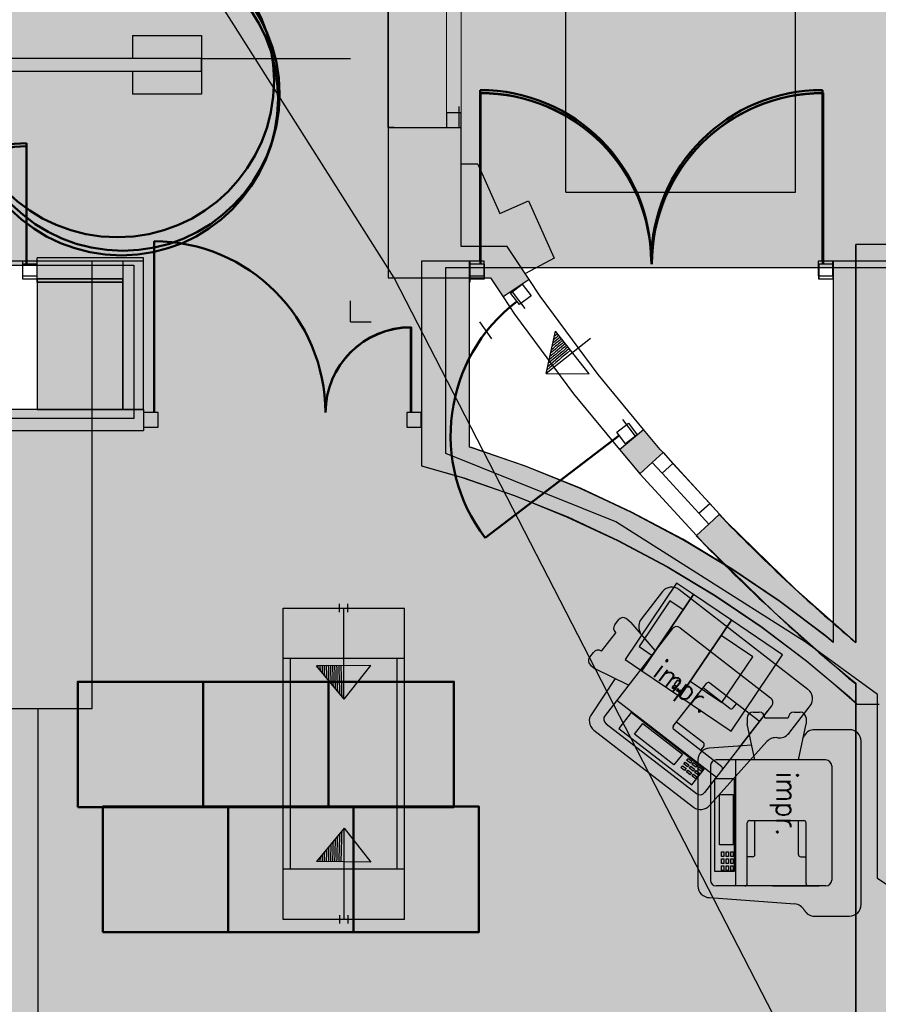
# Model space of a CAD drawing. Header units: metres. Extents: x -1 to 430, y -6 to 31.
# Tile 28 of 51: x 405.58 to 409.69, y 20.67 to 25.38. Entities that reach past the tile are written whole.
import ezdxf

# ---------------------------------------------------------------- set-up
doc = ezdxf.new("R2010")
doc.units = ezdxf.units.M
for name, pattern in [('CONTINUA', [0]), ('PUNKT', [6.35, 0, -6.35]), ('VERDECKT', [9.525, 6.35, -3.175])]:
    doc.linetypes.add(name, pattern=pattern)
for name, color, linetype, lineweight in [('3D P3 MURS', 7, 'CONTINUA', 25), ('3D P3 PILAR', 7, 'CONTINUA', 25), ('3D P4 MURS', 7, 'CONTINUA', 25), ('3D P4 PILAR', 7, 'CONTINUA', 25), ('3D P5 MURS', 7, 'CONTINUA', 25), ('3D P5 PILAR', 7, 'CONTINUA', 25), ('3D PSC MURS', 7, 'CONTINUA', 25), ('P3 CONSTRUÏDES REAL D´ACUTACÓ', 7, 'CONTINUA', 25), ('P3 MOBLES', 7, 'CONTINUA', 25), ('P4 CONSTRUÏDES REAL D´ ACTUACIÓ', 7, 'CONTINUA', 25), ('P4 MOBLES', 7, 'CONTINUA', 25), ('P5 CONSTRUÏDES REAL D´ACTUACIÓ', 7, 'CONTINUA', 25), ('P5 MOBLES', 7, 'CONTINUA', 25), ('PSC ESCALA 2D', 7, 'CONTINUA', 25)]:
    doc.layers.add(name, color=color, linetype=linetype, lineweight=lineweight)
doc.styles.add('SIMPLEX', font='simplex_.ttf')

msp = doc.modelspace()

# ---------------------------------------------------------------- hatches: boundary and pattern name
at = {"layer": '3D P3 MURS', "linetype": 'CONTINUA', "lineweight": 18, "true_color": 0xa0a0a0, "transparency": 33554687}
for points in [[(406.077, 24.2295), (405.667, 24.2295), (405.667, 24.1295), (406.077, 24.1295)], [(406.177, 23.5195), (406.177, 24.2295), (406.077, 24.2295), (406.077, 23.5195)], [(407.737, 23.1838), (407.737, 24.2295), (407.507, 24.2295), (407.507, 23.2499)], [(407.737, 24.2295), (407.737, 24.1295), (407.7387, 24.1295), (407.7387, 24.2295)], [(409.747, 24.2295), (409.4785, 24.2295), (409.4785, 24.1295), (409.747, 24.1295)], [(409.747, 22.1096), (409.747, 24.1295), (409.477, 24.1295), (409.477, 22.2094), (409.5919, 22.1096)], [(404.341, 23.4195), (406.177, 23.4195), (406.177, 23.5195), (404.341, 23.5195)], [(407.737, 23.1838), (407.6974, 23.1952), (407.9518, 23.1074), (408.2014, 23.0065), (408.4453, 22.8926), (408.6829, 22.7661), (408.9136, 22.6274), (409.1367, 22.4768), (409.3516, 22.3147), (409.477, 22.2094), (409.477, 22.4053), (409.445, 22.4321), (409.2239, 22.5989), (408.9943, 22.7539), (408.7569, 22.8967), (408.5123, 23.0269), (408.2613, 23.1441), (408.0045, 23.248), (407.7425, 23.3383), (407.737, 23.3399)]]:
    msp.add_hatch(color=253, dxfattribs=at).paths.add_polyline_path(points)
at = {"layer": '3D P3 PILAR', "linetype": 'CONTINUA', "lineweight": 18, "transparency": 33554687}
msp.add_hatch(color=9, dxfattribs=at).paths.add_polyline_path([(405.667, 23.5195), (406.077, 23.5195), (406.077, 24.1295), (405.667, 24.1295)])
at = {"layer": '3D P4 MURS', "linetype": 'CONTINUA', "lineweight": 18, "true_color": 0xa0a0a0, "transparency": 33554687}
for points in [[(406.077, 24.2295), (405.667, 24.2295), (405.667, 24.1295), (406.077, 24.1295)], [(406.177, 23.5195), (406.177, 24.2295), (406.077, 24.2295), (406.077, 23.5195)], [(407.737, 23.1839), (407.737, 24.2295), (407.507, 24.2295), (407.507, 23.2499)], [(409.747, 24.2295), (409.4754, 24.2295), (409.4754, 24.1595), (409.747, 24.1595)], [(409.747, 22.1096), (409.747, 24.1595), (409.477, 24.1595), (409.477, 22.2096), (409.593, 22.1121), (409.5913, 22.1101), (409.697, 22.1096)], [(404.337, 23.4195), (406.177, 23.4195), (406.177, 23.5195), (404.337, 23.5195)], [(409.477, 22.2096), (409.477, 22.4055), (409.4425, 22.4345), (409.2221, 22.6006), (408.9934, 22.7551), (408.7569, 22.8973), (408.5132, 23.027), (408.2632, 23.1438), (408.0073, 23.2473), (407.7464, 23.3372), (407.737, 23.3399), (407.737, 23.1839), (407.7012, 23.1941), (407.9547, 23.1067), (408.2033, 23.0062), (408.4462, 22.8928), (408.6829, 22.7668), (408.9127, 22.6286), (409.1349, 22.4785), (409.349, 22.3171)], [(409.5543, 22.1446), (409.5913, 22.1101), (409.593, 22.1121)]]:
    msp.add_hatch(color=253, dxfattribs=at).paths.add_polyline_path(points)
at = {"layer": '3D P4 PILAR', "linetype": 'CONTINUA', "lineweight": 18, "transparency": 33554687}
msp.add_hatch(color=9, dxfattribs=at).paths.add_polyline_path([(405.667, 23.5195), (406.077, 23.5195), (406.077, 24.1295), (405.667, 24.1295)])
at = {"layer": '3D P5 MURS', "linetype": 'CONTINUA', "lineweight": 18, "true_color": 0xa0a0a0, "transparency": 33554687}
for points in [[(406.077, 24.2445), (405.667, 24.2445), (405.667, 24.1445), (406.077, 24.1445)], [(406.177, 23.5195), (406.177, 24.2445), (406.077, 24.2445), (406.077, 23.5195)], [(407.737, 23.184), (407.737, 24.2295), (407.507, 24.2295), (407.507, 23.2501)], [(407.737, 24.1295), (407.7387, 24.1295), (407.7387, 24.2295), (407.737, 24.2295)], [(409.747, 22.2096), (409.747, 24.2295), (409.477, 24.2295), (409.477, 22.2096)], [(404.437, 23.4195), (406.177, 23.4195), (406.177, 23.5195), (404.437, 23.5195)], [(409.1312, 22.4822), (409.3435, 22.3221), (409.477, 22.21), (409.477, 22.4059), (409.437, 22.4395), (409.2184, 22.6043), (408.9915, 22.7575), (408.7569, 22.8987), (408.5152, 23.0273), (408.2671, 23.1431), (408.0133, 23.2458), (407.7545, 23.3351), (407.737, 23.3401), (407.737, 23.184), (407.7093, 23.192), (407.9607, 23.1053), (408.2072, 23.0055), (408.4482, 22.8931), (408.6829, 22.7681), (408.9108, 22.631)], [(409.5472, 22.1511), (409.4844, 22.2096), (409.4775, 22.2096)], [(409.5916, 22.1096), (409.747, 22.1096), (409.747, 22.2096), (409.4844, 22.2096)]]:
    msp.add_hatch(color=253, dxfattribs=at).paths.add_polyline_path(points)
at = {"layer": '3D P5 PILAR', "linetype": 'CONTINUA', "lineweight": 18, "transparency": 33554687}
msp.add_hatch(color=9, dxfattribs=at).paths.add_polyline_path([(405.667, 23.5195), (406.077, 23.5195), (406.077, 24.1445), (405.667, 24.1445)])
at = {"layer": '3D PSC MURS', "linetype": 'CONTINUA', "lineweight": 18, "true_color": 0xa0a0a0, "transparency": 33554687}
for points in [[(406.4547, 25.1986), (400.4961, 25.1986), (400.4842, 25.1386), (400.5451, 25.1386), (406.4547, 25.1386)], [(407.3469, 24.8696), (407.3469, 24.1496), (407.6969, 24.1496), (407.6969, 24.8696)], [(409.7449, 19.8587), (409.7449, 24.3096), (409.5849, 24.3096), (409.5849, 19.8587)], [(407.6969, 24.1496), (408.0166, 24.1496), (407.9171, 24.2996), (407.6969, 24.2996)], [(407.8368, 24.1496), (407.8975, 24.058), (408.0225, 24.1409), (407.9616, 24.2328), (407.9614, 24.2328), (408.0166, 24.1496), (407.8368, 24.1496)], [(408.6627, 23.3132), (408.6497, 23.3274), (408.5699, 23.4241), (408.4542, 23.3286), (408.5366, 23.2289), (408.5522, 23.2118)], [(408.8227, 22.9171), (408.857, 22.8798), (409.1954, 22.5479), (409.5506, 22.2341), (409.5835, 22.208), (409.5849, 22.2096), (409.5849, 22.404), (409.2976, 22.6577), (408.9649, 22.9841), (408.9332, 23.0186)]]:
    msp.add_hatch(color=253, dxfattribs=at).paths.add_polyline_path(points)
at = {"layer": 'P3 CONSTRUÏDES REAL D´ACUTACÓ', "linetype": 'CONTINUA', "lineweight": 25, "true_color": 0x057044, "transparency": 33554687}
h = msp.add_hatch(color=116, dxfattribs=at)
h.paths.add_polyline_path([(421.0893, 25.975), (417.0052, 25.975), (417.0052, 27.7274), (415.8448, 27.7274), (415.8448, 28.2282), (410.7422, 28.2282), (410.7422, 28.0315), (408.9322, 28.0315), (408.9322, 27.6815), (406.0222, 27.6815), (406.0222, 27.8415), (405.6622, 27.8415), (405.6631, 28.0024), (404.3859, 28.0024), (404.3859, 28.2282), (400.7297, 28.2282), (397.681, 12.8406), (424.2907, 12.8406), (427.4796, 28.2282), (421.0893, 28.2282)])
h.paths.add_polyline_path([(415.6377, 22.1195), (414.1586, 21.5474), (413.399, 21.3696), (412.607, 21.3089), (411.1937, 20.8688), (410.3996, 20.8008), (409.6888, 21.2752), (409.6888, 22.1563), (409.3435, 22.4083), (408.4375, 22.9823), (407.6235, 23.3095), (407.6235, 24.1997), (410.8405, 24.1997), (410.8405, 24.2395), (417.4146, 24.2395), (417.4146, 23.4895), (416.9678, 23.4895), (416.9678, 22.1195)], flags=16)
h.paths.add_polyline_path([(406.1297, 24.2104), (406.1297, 23.476), (404.3723, 23.476), (404.3723, 24.2104)], flags=16)
at = {"layer": 'P4 CONSTRUÏDES REAL D´ ACTUACIÓ', "linetype": 'CONTINUA', "lineweight": 25, "true_color": 0x057044, "transparency": 33554687}
h = msp.add_hatch(color=116, dxfattribs=at)
h.paths.add_polyline_path([(421.0893, 25.975), (417.0052, 25.975), (417.0052, 27.7274), (415.8448, 27.7274), (415.8448, 28.2282), (410.7422, 28.2282), (410.7422, 28.0315), (408.9322, 28.0315), (408.9322, 27.6815), (406.0222, 27.6815), (406.0222, 27.8415), (405.6622, 27.8415), (405.6631, 28.0024), (404.3859, 28.0024), (404.3859, 28.2282), (400.7297, 28.2282), (397.681, 12.8406), (424.2907, 12.8406), (427.4796, 28.2282), (421.0893, 28.2282)])
h.paths.add_polyline_path([(415.6377, 22.1195), (414.1586, 21.5474), (413.399, 21.3696), (412.607, 21.3089), (411.1937, 20.8688), (410.3996, 20.8008), (409.6888, 21.2752), (409.6888, 22.1563), (409.3435, 22.4083), (408.4375, 22.9823), (407.6235, 23.3095), (407.6235, 24.1997), (410.8405, 24.1997), (410.8405, 24.2395), (417.4146, 24.2395), (417.4146, 23.4895), (416.9678, 23.4895), (416.9678, 22.1195)], flags=16)
h.paths.add_polyline_path([(406.1297, 24.2104), (406.1297, 23.476), (404.3723, 23.476), (404.3723, 24.2104)], flags=16)
at = {"layer": 'P5 CONSTRUÏDES REAL D´ACTUACIÓ', "linetype": 'CONTINUA', "lineweight": 25, "true_color": 0x057044, "transparency": 33554687}
h = msp.add_hatch(color=116, dxfattribs=at)
h.paths.add_polyline_path([(421.0893, 25.975), (417.0052, 25.975), (417.0052, 27.7274), (415.8448, 27.7274), (415.8448, 28.2282), (410.7422, 28.2282), (410.7422, 28.0315), (408.9322, 28.0315), (408.9322, 27.6815), (406.0222, 27.6815), (406.0222, 27.8415), (405.6622, 27.8415), (405.6631, 28.0024), (404.386, 28.0024), (404.386, 28.2282), (400.7297, 28.2282), (397.681, 12.8406), (424.2907, 12.8406), (427.4796, 28.2282), (421.0893, 28.2282)])
h.paths.add_polyline_path([(415.6377, 22.1195), (414.1586, 21.5474), (413.399, 21.3696), (412.607, 21.3089), (411.1937, 20.8688), (410.3996, 20.8008), (409.6888, 21.2752), (409.6888, 22.1563), (409.3435, 22.4083), (408.4375, 22.9823), (407.6235, 23.3095), (407.6235, 24.1997), (410.8405, 24.1997), (410.8405, 24.2395), (417.4146, 24.2395), (417.4146, 23.4895), (416.9678, 23.4895), (416.9678, 22.1195)], flags=16)
h.paths.add_polyline_path([(406.1297, 24.2104), (406.1297, 23.476), (404.3723, 23.476), (404.3723, 24.2104)], flags=16)

# ---------------------------------------------------------------- linework, layer by layer
at = {"layer": '3D P3 MURS', "color": 202, "linetype": 'CONTINUA', "lineweight": 50, "transparency": 33554687}
for p, q in [((407.7887, 24.2145), (407.7887, 25.0339)), ((409.4285, 24.2145), (409.4285, 25.0339)), ((405.617, 24.2145), (405.617, 24.779)), ((406.227, 23.5045), (406.227, 24.3245)), ((407.457, 23.5045), (407.457, 23.9135))]:
    msp.add_line(p, q, dxfattribs=at)
at = {"layer": '3D P3 MURS', "color": 7, "linetype": 'CONTINUA', "lineweight": 25, "transparency": 33554687}
for p, q in [((405.667, 24.1295), (405.667, 24.2295)), ((406.077, 24.2295), (405.667, 24.2295)), ((406.0905, 24.2295), (406.077, 24.2295)), ((406.077, 24.2295), (406.077, 24.1295)), ((406.177, 24.2295), (406.0905, 24.2295)), ((406.177, 23.5195), (406.177, 24.2295)), ((407.737, 24.2295), (407.507, 24.2295)), ((407.507, 24.2295), (407.507, 23.5195)), ((407.7387, 24.2295), (407.737, 24.2295)), ((407.7387, 24.2295), (407.7387, 24.1295)), ((409.4785, 24.1295), (409.4785, 24.2295)), ((409.747, 24.2295), (409.4785, 24.2295)), ((405.667, 24.1295), (406.077, 24.1295)), ((406.077, 24.1295), (406.077, 23.5195)), ((407.737, 24.1295), (407.7387, 24.1295)), ((407.737, 23.3399), (407.737, 24.1295)), ((409.4785, 24.1295), (409.477, 24.1295)), ((409.477, 24.1295), (409.477, 22.4053)), ((406.077, 23.5195), (404.437, 23.5195)), ((406.077, 23.5195), (406.177, 23.5195)), ((406.177, 23.5195), (406.077, 23.5195)), ((406.177, 23.5195), (406.177, 23.4195)), ((407.507, 23.5195), (407.507, 23.4195)), ((404.341, 23.4195), (406.177, 23.4195)), ((407.507, 23.4195), (407.507, 23.2499)), ((407.7425, 23.3383), (407.737, 23.3399)), ((408.0045, 23.248), (407.7425, 23.3383)), ((407.507, 23.2499), (407.5071, 23.2498)), ((407.5071, 23.2498), (407.6974, 23.1952)), ((408.2613, 23.1441), (408.0045, 23.248)), ((407.6974, 23.1952), (407.9518, 23.1074)), ((407.6974, 23.1952), (407.737, 23.1838)), ((408.5123, 23.0269), (408.2613, 23.1441)), ((407.9518, 23.1074), (408.2014, 23.0065)), ((408.2014, 23.0065), (408.4453, 22.8926)), ((408.7569, 22.8967), (408.5123, 23.0269)), ((408.9943, 22.7539), (408.7569, 22.8967)), ((408.4453, 22.8926), (408.6829, 22.7661)), ((408.6829, 22.7661), (408.9136, 22.6274)), ((409.2239, 22.5989), (408.9943, 22.7539)), ((408.9136, 22.6274), (409.1367, 22.4768)), ((409.445, 22.4321), (409.2239, 22.5989)), ((409.1367, 22.4768), (409.3516, 22.3147)), ((409.477, 22.4053), (409.445, 22.4321)), ((409.3516, 22.3147), (409.477, 22.2094)), ((409.477, 22.2094), (409.5919, 22.1096)), ((409.5919, 22.1096), (409.697, 22.1096))]:
    msp.add_line(p, q, dxfattribs=at)
for points in [[(405.597, 24.1445), (405.667, 24.1445), (405.667, 24.2145), (405.597, 24.2145), (405.597, 24.1445)], [(407.7387, 24.1445), (407.8087, 24.1445), (407.8087, 24.2145), (407.7387, 24.2145), (407.7387, 24.1445)], [(409.4085, 24.1445), (409.4785, 24.1445), (409.4785, 24.2145), (409.4085, 24.2145), (409.4085, 24.1445)], [(406.177, 23.4345), (406.247, 23.4345), (406.247, 23.5045), (406.177, 23.5045), (406.177, 23.4345)], [(407.437, 23.4345), (407.507, 23.4345), (407.507, 23.5045), (407.437, 23.5045), (407.437, 23.4345)]]:
    msp.add_lwpolyline(points, close=True, dxfattribs=at)
at = {"layer": '3D P3 MURS', "color": 202, "linetype": 'CONTINUA', "lineweight": 50, "transparency": 33554687}
for centre, radius, start, end in [((407.7887, 24.2145), 0.8194, 0, 90), ((409.4285, 24.2145), 0.8194, 90, 180), ((405.617, 24.2145), 0.5645, 90, 180), ((406.227, 23.5045), 0.82, 0, 90), ((407.457, 23.5045), 0.409, 90, 180)]:
    msp.add_arc(centre, radius, start, end, dxfattribs=at)
at = {"layer": '3D P3 PILAR', "color": 7, "linetype": 'CONTINUA', "lineweight": 25, "transparency": 33554687}
for p, q in [((406.077, 24.1295), (405.667, 24.1295)), ((405.667, 24.1295), (405.667, 23.5195)), ((406.077, 23.5195), (406.077, 24.1295)), ((405.667, 23.5195), (406.077, 23.5195))]:
    msp.add_line(p, q, dxfattribs=at)
at = {"layer": '3D P4 MURS', "color": 202, "linetype": 'CONTINUA', "lineweight": 50, "transparency": 33554687}
for p, q in [((407.787, 24.2295), (407.787, 25.0482)), ((409.4254, 24.2295), (409.4254, 25.0482)), ((405.617, 24.2145), (405.617, 24.779)), ((406.227, 23.5045), (406.227, 24.3245)), ((407.456, 23.5045), (407.456, 23.9125))]:
    msp.add_line(p, q, dxfattribs=at)
at = {"layer": '3D P4 MURS', "color": 7, "linetype": 'CONTINUA', "lineweight": 25, "transparency": 33554687}
for p, q in [((405.667, 24.1295), (405.667, 24.2295)), ((406.077, 24.2295), (405.667, 24.2295)), ((406.0905, 24.2295), (406.077, 24.2295)), ((406.177, 24.2295), (406.0905, 24.2295)), ((406.177, 23.5195), (406.177, 24.2295)), ((407.607, 24.2295), (407.507, 24.2295)), ((407.507, 24.2295), (407.507, 23.2499)), ((407.737, 24.2295), (407.607, 24.2295)), ((407.737, 24.1595), (407.737, 24.2295)), ((409.4754, 24.1595), (409.4754, 24.2295)), ((409.747, 24.2295), (409.4754, 24.2295)), ((405.667, 24.1295), (406.077, 24.1295)), ((406.077, 24.1295), (406.077, 23.5195)), ((407.737, 23.3399), (407.737, 24.1595)), ((409.4754, 24.1595), (409.477, 24.1595)), ((409.477, 24.1595), (409.477, 22.4055)), ((406.077, 23.5195), (404.437, 23.5195)), ((406.177, 23.5195), (406.177, 23.4195)), ((404.337, 23.4195), (406.177, 23.4195)), ((407.7464, 23.3372), (407.737, 23.3399)), ((408.0073, 23.2473), (407.7464, 23.3372)), ((407.507, 23.2499), (407.5071, 23.2499)), ((407.5071, 23.2499), (407.7012, 23.1941)), ((408.2632, 23.1438), (408.0073, 23.2473)), ((407.7012, 23.1941), (407.9547, 23.1067)), ((408.5132, 23.027), (408.2632, 23.1438)), ((407.9547, 23.1067), (408.2033, 23.0062)), ((408.2033, 23.0062), (408.4462, 22.8928)), ((408.7569, 22.8973), (408.5132, 23.027)), ((408.9934, 22.7551), (408.7569, 22.8973)), ((408.4462, 22.8928), (408.6829, 22.7668)), ((408.6829, 22.7668), (408.9127, 22.6286)), ((409.2221, 22.6006), (408.9934, 22.7551)), ((408.9127, 22.6286), (409.1349, 22.4785)), ((409.4425, 22.4345), (409.2221, 22.6006)), ((409.1349, 22.4785), (409.349, 22.3171)), ((409.477, 22.4055), (409.4425, 22.4345)), ((409.349, 22.3171), (409.477, 22.2096)), ((409.477, 22.2096), (409.5543, 22.1446)), ((409.5543, 22.1446), (409.5913, 22.1101)), ((409.5913, 22.1101), (409.697, 22.1096))]:
    msp.add_line(p, q, dxfattribs=at)
for points in [[(405.597, 24.1445), (405.667, 24.1445), (405.667, 24.2145), (405.597, 24.2145), (405.597, 24.1445)], [(407.737, 24.1595), (407.807, 24.1595), (407.807, 24.2295), (407.737, 24.2295), (407.737, 24.1595)], [(409.4054, 24.1595), (409.4754, 24.1595), (409.4754, 24.2295), (409.4054, 24.2295), (409.4054, 24.1595)], [(406.177, 23.4345), (406.247, 23.4345), (406.247, 23.5045), (406.177, 23.5045), (406.177, 23.4345)], [(407.436, 23.4345), (407.506, 23.4345), (407.506, 23.5045), (407.436, 23.5045), (407.436, 23.4345)]]:
    msp.add_lwpolyline(points, close=True, dxfattribs=at)
at = {"layer": '3D P4 MURS', "color": 202, "linetype": 'CONTINUA', "lineweight": 50, "transparency": 33554687}
for centre, radius, start, end in [((407.787, 24.2295), 0.8187, 0, 90), ((409.4254, 24.2295), 0.8187, 90, 180), ((405.617, 24.2145), 0.5645, 90, 180), ((406.227, 23.5045), 0.82, 0, 90), ((407.456, 23.5045), 0.408, 90, 180)]:
    msp.add_arc(centre, radius, start, end, dxfattribs=at)
at = {"layer": '3D P4 PILAR', "color": 7, "linetype": 'CONTINUA', "lineweight": 25, "transparency": 33554687}
for p, q in [((406.077, 24.1295), (405.667, 24.1295)), ((405.667, 24.1295), (405.667, 23.5195)), ((406.077, 23.5195), (406.077, 24.1295)), ((405.667, 23.5195), (406.077, 23.5195))]:
    msp.add_line(p, q, dxfattribs=at)
at = {"layer": '3D P5 MURS', "color": 202, "linetype": 'CONTINUA', "lineweight": 50, "transparency": 33554687}
for p, q in [((407.7887, 24.2145), (407.7887, 25.0331)), ((409.427, 24.2145), (409.427, 25.0331)), ((405.617, 24.2295), (405.617, 24.794)), ((406.227, 23.5045), (406.227, 24.3245)), ((407.457, 23.5045), (407.457, 23.9135))]:
    msp.add_line(p, q, dxfattribs=at)
at = {"layer": '3D P5 MURS', "color": 7, "linetype": 'CONTINUA', "lineweight": 25, "transparency": 33554687}
for p, q in [((405.667, 24.1445), (405.667, 24.2445)), ((406.077, 24.2445), (405.667, 24.2445)), ((406.177, 24.2445), (406.077, 24.2445)), ((406.177, 23.5195), (406.177, 24.2445)), ((407.737, 24.2295), (407.507, 24.2295)), ((407.507, 24.2295), (407.507, 23.5195)), ((407.7387, 24.2295), (407.737, 24.2295)), ((407.7387, 24.2295), (407.7387, 24.1295)), ((409.747, 24.2295), (409.477, 24.2295)), ((409.477, 24.2295), (409.477, 24.1295)), ((405.667, 24.1445), (406.077, 24.1445)), ((406.077, 24.1445), (406.077, 23.5195)), ((407.737, 23.3401), (407.737, 24.1295)), ((407.737, 24.1295), (407.7387, 24.1295)), ((409.477, 24.1295), (409.477, 22.4059)), ((406.077, 23.5195), (404.437, 23.5195)), ((406.177, 23.5195), (406.177, 23.4195)), ((407.507, 23.5195), (407.507, 23.4195)), ((404.437, 23.4195), (406.177, 23.4195)), ((407.507, 23.4195), (407.507, 23.2501)), ((407.7545, 23.3351), (407.737, 23.3401)), ((408.0133, 23.2458), (407.7545, 23.3351)), ((407.507, 23.2501), (407.7093, 23.192)), ((408.2671, 23.1431), (408.0133, 23.2458)), ((407.7093, 23.192), (407.9607, 23.1053)), ((408.5152, 23.0273), (408.2671, 23.1431)), ((407.9607, 23.1053), (408.2072, 23.0055)), ((408.2072, 23.0055), (408.4482, 22.8931)), ((408.7569, 22.8987), (408.5152, 23.0273)), ((408.9915, 22.7575), (408.7569, 22.8987)), ((408.4482, 22.8931), (408.6829, 22.7681)), ((408.6829, 22.7681), (408.9108, 22.631)), ((409.2184, 22.6043), (408.9915, 22.7575)), ((408.9108, 22.631), (409.1312, 22.4822)), ((409.437, 22.4395), (409.2184, 22.6043)), ((409.1312, 22.4822), (409.3435, 22.3221)), ((409.477, 22.4059), (409.437, 22.4395)), ((409.3435, 22.3221), (409.477, 22.21)), ((409.477, 22.21), (409.477, 22.2096)), ((409.477, 22.2096), (409.4775, 22.2096)), ((409.4775, 22.2096), (409.5472, 22.1511)), ((409.5472, 22.1511), (409.5916, 22.1096)), ((409.5916, 22.1096), (409.697, 22.1096))]:
    msp.add_line(p, q, dxfattribs=at)
for points in [[(405.597, 24.1595), (405.667, 24.1595), (405.667, 24.2295), (405.597, 24.2295), (405.597, 24.1595)], [(407.7387, 24.1445), (407.8087, 24.1445), (407.8087, 24.2145), (407.7387, 24.2145), (407.7387, 24.1445)], [(409.407, 24.1445), (409.477, 24.1445), (409.477, 24.2145), (409.407, 24.2145), (409.407, 24.1445)], [(406.177, 23.4345), (406.247, 23.4345), (406.247, 23.5045), (406.177, 23.5045), (406.177, 23.4345)], [(407.437, 23.4345), (407.507, 23.4345), (407.507, 23.5045), (407.437, 23.5045), (407.437, 23.4345)]]:
    msp.add_lwpolyline(points, close=True, dxfattribs=at)
at = {"layer": '3D P5 MURS', "color": 202, "linetype": 'CONTINUA', "lineweight": 50, "transparency": 33554687}
for centre, radius, start, end in [((407.7887, 24.2145), 0.8186, 0, 90), ((409.427, 24.2145), 0.8186, 90, 180), ((405.617, 24.2295), 0.5645, 90, 180), ((406.227, 23.5045), 0.82, 0, 90), ((407.457, 23.5045), 0.409, 90, 180)]:
    msp.add_arc(centre, radius, start, end, dxfattribs=at)
at = {"layer": '3D P5 PILAR', "color": 7, "linetype": 'CONTINUA', "lineweight": 25, "transparency": 33554687}
for p, q in [((406.077, 24.1445), (405.667, 24.1445)), ((405.667, 24.1445), (405.667, 23.5195)), ((406.077, 23.5195), (406.077, 24.1445)), ((405.667, 23.5195), (406.077, 23.5195))]:
    msp.add_line(p, q, dxfattribs=at)
at = {"layer": '3D PSC MURS', "color": 7, "linetype": 'CONTINUA', "lineweight": 25, "transparency": 33554687}
for p, q in [((407.3469, 27.3096), (407.3469, 24.8696)), ((406.4547, 25.1986), (400.4961, 25.1986)), ((406.4547, 25.1386), (406.4547, 25.1986)), ((400.5451, 25.1386), (406.4547, 25.1386)), ((407.3469, 24.8696), (407.6369, 24.8696)), ((407.3469, 24.8696), (407.3469, 24.1496)), ((407.6369, 24.8696), (407.6869, 24.8696)), ((407.6869, 24.8696), (407.6969, 24.8696)), ((407.6969, 24.2996), (407.6969, 24.8696)), ((409.7449, 24.3096), (409.5849, 24.3096)), ((409.5849, 24.3096), (409.5849, 22.404)), ((407.9171, 24.2996), (407.6969, 24.2996)), ((407.9614, 24.2328), (407.9171, 24.2996)), ((407.9616, 24.2328), (407.9614, 24.2328)), ((408.0225, 24.1409), (407.9616, 24.2328)), ((407.3469, 24.1496), (407.6969, 24.1496)), ((407.6969, 24.1496), (407.8368, 24.1496)), ((407.8368, 24.1496), (407.8975, 24.058)), ((407.8368, 24.1496), (407.8368, 24.1496)), ((408.0225, 24.1409), (407.8975, 24.058)), ((408.0754, 24.0612), (408.0225, 24.1409)), ((407.8975, 24.058), (407.9525, 23.975)), ((408.3529, 23.6868), (408.0754, 24.0612)), ((407.9525, 23.975), (408.2348, 23.5943)), ((408.5699, 23.4241), (408.3529, 23.6868)), ((408.2348, 23.5943), (408.4542, 23.3286)), ((408.4542, 23.3286), (408.5699, 23.4241)), ((408.6497, 23.3274), (408.5699, 23.4241)), ((408.4542, 23.3286), (408.5366, 23.2289)), ((408.6627, 23.3132), (408.6497, 23.3274)), ((408.6627, 23.3132), (408.6112, 23.2659)), ((408.9332, 23.0186), (408.6627, 23.3132)), ((408.5366, 23.2289), (408.5522, 23.2118)), ((408.6112, 23.2659), (408.5522, 23.2118)), ((408.5522, 23.2118), (408.8227, 22.9171)), ((408.8817, 22.9712), (408.9332, 23.0186)), ((408.9649, 22.9841), (408.9332, 23.0186)), ((408.8227, 22.9171), (408.8817, 22.9712)), ((409.2976, 22.6577), (408.9649, 22.9841)), ((408.8227, 22.9171), (408.857, 22.8798)), ((408.857, 22.8798), (409.1954, 22.5479)), ((409.5849, 22.404), (409.2976, 22.6577)), ((409.1954, 22.5479), (409.5506, 22.2341)), ((409.5506, 22.2341), (409.5835, 22.208)), ((409.5835, 22.208), (409.5849, 22.2096)), ((409.5849, 22.2096), (409.5849, 19.8587))]:
    msp.add_line(p, q, dxfattribs=at)
at = {"layer": '3D PSC MURS', "color": 7, "linetype": 'PUNKT', "lineweight": 25, "transparency": 33554687}
for p, q in [((407.6369, 27.3096), (407.6369, 24.8696)), ((407.6869, 24.8696), (407.6869, 27.3096)), ((407.6369, 24.8696), (407.6869, 24.8696)), ((407.9809, 24.1133), (407.9411, 24.0829)), ((407.9411, 24.0829), (408.4917, 23.3619)), ((408.5314, 23.3923), (407.9809, 24.1133)), ((408.4917, 23.3619), (408.5314, 23.3923)), ((408.6627, 23.3132), (408.6112, 23.2659)), ((408.9332, 23.0186), (408.6627, 23.3132)), ((408.6112, 23.2659), (408.8817, 22.9712)), ((408.8817, 22.9712), (408.9332, 23.0186))]:
    msp.add_line(p, q, dxfattribs=at)
at = {"layer": '3D PSC MURS', "color": 202, "linetype": 'CONTINUA', "lineweight": 50, "transparency": 33554687}
msp.add_line((408.4534, 23.3956), (407.8118, 22.9058), dxfattribs=at)
at = {"layer": '3D PSC MURS', "color": 40, "linetype": 'CONTINUA', "lineweight": 18, "transparency": 33554687}
for points in [[(407.6969, 24.9396), (407.6969, 27.2396), (407.6269, 27.2396), (407.6269, 24.9396), (407.6969, 24.9396)], [(408.7101, 23.2617), (408.8859, 23.0701), (408.8343, 23.0228), (408.6585, 23.2143), (408.7101, 23.2617)]]:
    msp.add_lwpolyline(points, close=True, dxfattribs=at)
at = {"layer": '3D PSC MURS', "color": 7, "linetype": 'CONTINUA', "lineweight": 25, "transparency": 33554687}
for points in [[(407.6969, 24.8696), (407.6969, 24.9396), (407.6269, 24.9396), (407.6269, 24.8696), (407.6969, 24.8696)], [(407.9888, 24.1194), (408.0313, 24.0637), (407.9756, 24.0212), (407.9332, 24.0769), (407.9888, 24.1194)], [(408.4969, 23.454), (408.5393, 23.3984), (408.4837, 23.3559), (408.4412, 23.4115), (408.4969, 23.454)], [(408.6627, 23.3132), (408.7101, 23.2617), (408.6585, 23.2143), (408.6112, 23.2659), (408.6627, 23.3132)], [(408.8859, 23.0701), (408.9332, 23.0186), (408.8817, 22.9712), (408.8343, 23.0228), (408.8859, 23.0701)]]:
    msp.add_lwpolyline(points, close=True, dxfattribs=at)
at = {"layer": '3D PSC MURS', "color": 202, "linetype": 'CONTINUA', "lineweight": 50, "transparency": 33554687}
msp.add_ellipse((408.4534, 23.3956), major_axis=(-0.6415, -0.4899), ratio=1, start_param=4.712389, end_param=6.283185, dxfattribs=at)
at = {"layer": 'P3 CONSTRUÏDES REAL D´ACUTACÓ', "color": 7, "linetype": 'CONTINUA', "lineweight": 25, "transparency": 33554687}
for p, q in [((404.3723, 24.2104), (406.1297, 24.2104)), ((406.1297, 24.2104), (406.1297, 23.476)), ((407.6235, 23.3095), (407.6235, 24.1997)), ((407.6235, 24.1997), (410.8405, 24.1997)), ((406.1297, 23.476), (404.3723, 23.476)), ((408.4375, 22.9823), (407.6235, 23.3095)), ((409.3435, 22.4083), (408.4375, 22.9823)), ((409.6888, 22.1563), (409.3435, 22.4083)), ((409.6888, 21.2752), (409.6888, 22.1563)), ((410.3996, 20.8008), (409.6888, 21.2752))]:
    msp.add_line(p, q, dxfattribs=at)
at = {"layer": 'P3 MOBLES', "color": 180, "transparency": 33554687}
for p, q in [((408.6603, 22.6482), (408.5579, 22.5158)), ((409.3564, 22.1804), (408.7386, 22.6582)), ((408.4319, 22.49), (408.4497, 22.513)), ((408.4888, 22.518), (408.5109, 22.501)), ((408.6255, 22.366), (408.5109, 22.501)), ((408.745, 22.475), (409.1775, 22.1406)), ((408.3686, 22.3626), (408.4369, 22.4508)), ((408.7059, 22.47), (408.3851, 22.0552)), ((408.4369, 22.4508), (408.4369, 22.4508)), ((408.3117, 22.3345), (408.3295, 22.3576)), ((408.3686, 22.3626), (408.3686, 22.3626)), ((408.3167, 22.2954), (408.3387, 22.2783)), ((408.4982, 22.2014), (408.3387, 22.2783)), ((408.4329, 22.2329), (408.3214, 22.064)), ((408.712, 22.0038), (408.8706, 22.2087)), ((409.1157, 22.0333), (408.8862, 22.2107)), ((408.9831, 22.0894), (408.8549, 22.1886)), ((408.4416, 22.1283), (408.9182, 21.7597)), ((409.1825, 22.1015), (408.8617, 21.6866)), ((408.9988, 22.0914), (409.0144, 22.1116)), ((409.264, 21.9698), (409.3664, 22.1022)), ((408.51, 22.0694), (408.4513, 21.9935)), ((408.8595, 21.7992), (408.51, 22.0694)), ((409.0262, 21.8993), (409.1627, 22.0758)), ((408.3901, 22.0161), (408.8226, 21.6816)), ((408.5254, 21.9658), (408.5656, 22.0178)), ((408.5656, 22.0178), (408.7553, 21.8711)), ((408.8558, 21.9248), (408.7276, 22.0239)), ((408.3314, 21.9858), (408.808, 21.6172)), ((408.4513, 21.9935), (408.8008, 21.7233)), ((408.7151, 21.8191), (408.5254, 21.9658)), ((408.9435, 21.8106), (408.714, 21.9881)), ((408.8578, 21.9092), (408.8422, 21.889)), ((408.8863, 21.6272), (409.16, 21.9312)), ((408.7553, 21.8711), (408.7151, 21.8191)), ((408.7485, 21.8063), (408.7553, 21.8151)), ((408.7553, 21.8151), (408.773, 21.8015)), ((408.7621, 21.824), (408.769, 21.8328)), ((408.7798, 21.8103), (408.7621, 21.824)), ((408.769, 21.8328), (408.7866, 21.8191)), ((408.7758, 21.8416), (408.7826, 21.8504)), ((408.7934, 21.828), (408.7758, 21.8416)), ((408.7866, 21.8191), (408.7798, 21.8103)), ((408.7826, 21.8504), (408.8003, 21.8368)), ((408.7886, 21.8035), (408.7954, 21.8123)), ((408.8003, 21.8368), (408.7934, 21.828)), ((408.7954, 21.8123), (408.8131, 21.7987)), ((408.8023, 21.8211), (408.8091, 21.83)), ((408.8199, 21.8075), (408.8023, 21.8211)), ((408.8091, 21.83), (408.8267, 21.8163)), ((408.8267, 21.8163), (408.8199, 21.8075)), ((408.7661, 21.7927), (408.7485, 21.8063)), ((408.773, 21.8015), (408.7661, 21.7927)), ((408.775, 21.7858), (408.7818, 21.7947)), ((408.7926, 21.7722), (408.775, 21.7858)), ((408.7818, 21.7947), (408.7994, 21.781)), ((408.8063, 21.7898), (408.7886, 21.8035)), ((408.7994, 21.781), (408.7926, 21.7722)), ((408.8008, 21.7233), (408.8595, 21.7992)), ((408.8014, 21.7654), (408.8083, 21.7742)), ((408.8191, 21.7517), (408.8014, 21.7654)), ((408.8131, 21.7987), (408.8063, 21.7898)), ((408.8083, 21.7742), (408.8259, 21.7605)), ((408.8151, 21.783), (408.8219, 21.7918)), ((408.8328, 21.7694), (408.8151, 21.783)), ((408.8219, 21.7918), (408.8396, 21.7782)), ((408.8287, 21.8007), (408.8356, 21.8095)), ((408.8464, 21.787), (408.8287, 21.8007)), ((408.8396, 21.7782), (408.8328, 21.7694)), ((408.8356, 21.8095), (408.8532, 21.7958)), ((408.8532, 21.7958), (408.8464, 21.787)), ((408.8259, 21.7605), (408.8191, 21.7517))]:
    msp.add_line(p, q, dxfattribs=at)
at = {"layer": 'P3 MOBLES', "color": 202, "linetype": 'VERDECKT', "lineweight": 50, "transparency": 33554687}
msp.add_circle((406.0514, 25.0936), 0.75, dxfattribs=at)
at = {"layer": 'P3 MOBLES', "color": 180, "transparency": 33554687}
for centre, radius, start, end in [((408.7045, 22.6141), 0.0558, 52.284, 142.284), ((408.4718, 22.496), 0.0279, 52.284, 142.284), ((408.454, 22.4729), 0.0279, 142.284, 232.284), ((408.6021, 22.4817), 0.0558, 142.284, 204.0667), ((408.728, 22.453), 0.0279, 52.284, 142.284), ((408.5002, 22.4362), 0.0558, 14.2266, 24.0667), ((408.3337, 22.3175), 0.0279, 142.284, 232.284), ((408.3516, 22.3405), 0.0279, 52.284, 142.284), ((408.8794, 22.2019), 0.0112, 52.284, 142.284), ((409.3223, 22.1363), 0.0558, 322.284, 52.284), ((409.1605, 22.1185), 0.0279, 322.284, 52.284), ((408.3655, 22.0299), 0.0558, 142.284, 232.284), ((408.4072, 22.0382), 0.0279, 142.284, 232.284), ((408.9899, 22.0983), 0.0112, 232.284, 322.284), ((408.7209, 21.9969), 0.0112, 142.284, 232.284), ((409.1225, 22.0421), 0.0112, 232.284, 322.284), ((409.2199, 22.0039), 0.0558, 260.5013, 322.284), ((408.849, 21.916), 0.0112, 322.284, 52.284), ((409.2015, 21.8938), 0.0558, 80.5013, 137.9949), ((408.9367, 21.8018), 0.0112, 322.284, 52.284), ((408.8397, 21.7037), 0.0279, 232.284, 322.284), ((408.8421, 21.6613), 0.0558, 232.284, 322.284)]:
    msp.add_arc(centre, radius, start, end, dxfattribs=at)
at = {"layer": 'P4 CONSTRUÏDES REAL D´ ACTUACIÓ', "color": 7, "linetype": 'CONTINUA', "lineweight": 25, "transparency": 33554687}
for p, q in [((404.3723, 24.2104), (406.1297, 24.2104)), ((406.1297, 24.2104), (406.1297, 23.476)), ((407.6235, 23.3095), (407.6235, 24.1997)), ((407.6235, 24.1997), (410.8405, 24.1997)), ((406.1297, 23.476), (404.3723, 23.476)), ((408.4375, 22.9823), (407.6235, 23.3095)), ((409.3435, 22.4083), (408.4375, 22.9823)), ((409.6888, 22.1563), (409.3435, 22.4083)), ((409.6888, 21.2752), (409.6888, 22.1563)), ((410.3996, 20.8008), (409.6888, 21.2752))]:
    msp.add_line(p, q, dxfattribs=at)
at = {"layer": 'P4 MOBLES', "color": 180, "transparency": 33554687}
for points in [[(408.5609, 22.2698), (408.8078, 22.6345), (408.7278, 22.6886), (408.4809, 22.324), (408.5609, 22.2698)], [(408.5609, 22.2698), (408.7433, 22.1463), (408.9902, 22.5109), (408.8078, 22.6345), (408.5609, 22.2698)], [(408.5478, 22.385), (408.6103, 22.3427), (408.7584, 22.5615), (408.6959, 22.6038), (408.5478, 22.385)], [(408.7433, 22.1463), (408.9881, 21.9806), (409.235, 22.3452), (408.9902, 22.5109), (408.7433, 22.1463)], [(408.7927, 22.2192), (408.9437, 22.117), (409.0918, 22.3358), (408.9409, 22.438), (408.7927, 22.2192)], [(408.7108, 22.185), (408.7172, 22.1946), (408.712, 22.1981), (408.7055, 22.1886), (408.7108, 22.185)], [(408.7307, 22.1929), (408.7453, 22.2144), (408.7299, 22.2248), (408.7154, 22.2033), (408.7307, 22.1929)], [(408.7212, 22.178), (408.7277, 22.1875), (408.7224, 22.1911), (408.716, 22.1815), (408.7212, 22.178)], [(408.7316, 22.1709), (408.7381, 22.1805), (408.7328, 22.184), (408.7264, 22.1745), (408.7316, 22.1709)], [(408.742, 22.1639), (408.7485, 22.1734), (408.7432, 22.177), (408.7368, 22.1674), (408.742, 22.1639)]]:
    msp.add_lwpolyline(points, close=True, dxfattribs=at)
at = {"layer": 'P4 MOBLES', "color": 202, "linetype": 'CONTINUA', "lineweight": 50, "transparency": 33554687}
for points in [[(405.8621, 21.6173), (405.8621, 22.2173), (406.4621, 22.2173), (406.4621, 21.6173), (405.8621, 21.6173)], [(406.4621, 21.6173), (406.4621, 22.2173), (407.0621, 22.2173), (407.0621, 21.6173), (406.4621, 21.6173)], [(407.0621, 21.6173), (407.0621, 22.2173), (407.6621, 22.2173), (407.6621, 21.6173), (407.0621, 21.6173)]]:
    msp.add_lwpolyline(points, close=True, dxfattribs=at)
at = {"layer": 'P4 MOBLES', "color": 202, "linetype": 'VERDECKT', "lineweight": 50, "transparency": 33554687}
msp.add_circle((406.0706, 25.0071), 0.75, dxfattribs=at)
at = {"layer": 'P5 CONSTRUÏDES REAL D´ACTUACIÓ', "color": 7, "linetype": 'CONTINUA', "lineweight": 25, "transparency": 33554687}
for p, q in [((404.3723, 24.2104), (406.1297, 24.2104)), ((406.1297, 24.2104), (406.1297, 23.476)), ((407.6235, 23.3095), (407.6235, 24.1997)), ((407.6235, 24.1997), (410.8405, 24.1997)), ((406.1297, 23.476), (404.3723, 23.476)), ((408.4375, 22.9823), (407.6235, 23.3095)), ((409.3435, 22.4083), (408.4375, 22.9823)), ((409.6888, 22.1563), (409.3435, 22.4083)), ((409.6888, 21.2752), (409.6888, 22.1563)), ((410.3996, 20.8008), (409.6888, 21.2752))]:
    msp.add_line(p, q, dxfattribs=at)
at = {"layer": 'P5 MOBLES', "color": 180, "transparency": 33554687}
for p, q in [((409.0934, 22.0716), (409.1225, 22.0716)), ((409.2899, 22.0716), (409.319, 22.0716)), ((409.0655, 22.0437), (409.0655, 22.0158)), ((409.1022, 21.8426), (409.0655, 22.0158)), ((409.1504, 22.0437), (409.262, 22.0437)), ((409.1504, 22.0437), (409.1504, 22.0437)), ((409.262, 22.0437), (409.262, 22.0437)), ((409.3103, 21.8426), (409.3469, 22.0158)), ((409.3469, 22.0437), (409.3469, 22.0158)), ((409.5548, 21.9877), (409.3874, 21.9877)), ((409.0871, 21.9135), (408.8853, 21.8984)), ((409.6106, 21.1509), (409.6106, 21.9319)), ((408.8296, 21.8426), (408.8296, 21.2401)), ((408.8895, 21.8147), (408.8895, 21.268)), ((409.4418, 21.8426), (408.9174, 21.8426)), ((409.0097, 21.8426), (409.0097, 21.2401)), ((409.4697, 21.8147), (409.4697, 21.268)), ((409.005, 21.7525), (408.9091, 21.7525)), ((408.9091, 21.7525), (408.9091, 21.3107)), ((409.005, 21.3107), (409.005, 21.7525)), ((408.9324, 21.4371), (408.9324, 21.677)), ((408.9324, 21.677), (408.9982, 21.677)), ((408.9982, 21.677), (408.9982, 21.4371)), ((409.0655, 21.2513), (409.0655, 21.5414)), ((409.0766, 21.5525), (409.3358, 21.5525)), ((409.1022, 21.3905), (409.1022, 21.5525)), ((409.3103, 21.3905), (409.3103, 21.5525)), ((409.3469, 21.2513), (409.3469, 21.5414)), ((408.9982, 21.4371), (408.9324, 21.4371)), ((408.9428, 21.3806), (408.9428, 21.4029)), ((408.9428, 21.4029), (408.9539, 21.4029)), ((408.9539, 21.4029), (408.9539, 21.3806)), ((408.9651, 21.3806), (408.9651, 21.4029)), ((408.9651, 21.4029), (408.9762, 21.4029)), ((408.9762, 21.4029), (408.9762, 21.3806)), ((408.9874, 21.3806), (408.9874, 21.4029)), ((408.9874, 21.4029), (408.9985, 21.4029)), ((408.9985, 21.4029), (408.9985, 21.3806)), ((408.9539, 21.3806), (408.9428, 21.3806)), ((408.9428, 21.3471), (408.9428, 21.3694)), ((408.9428, 21.3694), (408.9539, 21.3694)), ((408.9539, 21.3471), (408.9428, 21.3471)), ((408.9539, 21.3694), (408.9539, 21.3471)), ((408.9762, 21.3806), (408.9651, 21.3806)), ((408.9651, 21.3471), (408.9651, 21.3694)), ((408.9651, 21.3694), (408.9762, 21.3694)), ((408.9762, 21.3471), (408.9651, 21.3471)), ((408.9762, 21.3694), (408.9762, 21.3471)), ((408.9985, 21.3806), (408.9874, 21.3806)), ((408.9874, 21.3471), (408.9874, 21.3694)), ((408.9874, 21.3694), (408.9985, 21.3694)), ((408.9985, 21.3471), (408.9874, 21.3471)), ((408.9985, 21.3694), (408.9985, 21.3471)), ((409.091, 21.3794), (409.0655, 21.3794)), ((409.3214, 21.3794), (409.3469, 21.3794)), ((408.9091, 21.3107), (409.005, 21.3107)), ((408.9428, 21.3136), (408.9428, 21.336)), ((408.9428, 21.336), (408.9539, 21.336)), ((408.9539, 21.3136), (408.9428, 21.3136)), ((408.9539, 21.336), (408.9539, 21.3136)), ((408.9651, 21.3136), (408.9651, 21.336)), ((408.9651, 21.336), (408.9762, 21.336)), ((408.9762, 21.3136), (408.9651, 21.3136)), ((408.9762, 21.336), (408.9762, 21.3136)), ((408.9874, 21.3136), (408.9874, 21.336)), ((408.9874, 21.336), (408.9985, 21.336)), ((408.9985, 21.3136), (408.9874, 21.3136)), ((408.9985, 21.336), (408.9985, 21.3136)), ((409.4418, 21.2401), (408.9174, 21.2401)), ((409.1862, 21.2401), (409.4093, 21.2401)), ((408.8853, 21.1843), (409.2933, 21.1537)), ((409.3874, 21.0951), (409.5548, 21.0951))]:
    msp.add_line(p, q, dxfattribs=at)
at = {"layer": 'P5 MOBLES', "color": 202, "linetype": 'CONTINUA', "lineweight": 50, "transparency": 33554687}
for points in [[(405.9814, 21.0195), (405.9814, 21.6195), (406.5814, 21.6195), (406.5814, 21.0195), (405.9814, 21.0195)], [(406.5814, 21.0195), (406.5814, 21.6195), (407.1814, 21.6195), (407.1814, 21.0195), (406.5814, 21.0195)], [(407.1814, 21.0195), (407.1814, 21.6195), (407.7814, 21.6195), (407.7814, 21.0195), (407.1814, 21.0195)]]:
    msp.add_lwpolyline(points, close=True, dxfattribs=at)
at = {"layer": 'P5 MOBLES', "color": 202, "linetype": 'VERDECKT', "lineweight": 50, "transparency": 33554687}
msp.add_circle((406.0776, 25.029), 0.75, dxfattribs=at)
at = {"layer": 'P5 MOBLES', "color": 180, "transparency": 33554687}
for centre, radius, start, end in [((409.0934, 22.0437), 0.0279, 90, 180), ((409.1225, 22.0437), 0.0279, 0, 90), ((409.2899, 22.0437), 0.0279, 90, 180), ((409.319, 22.0437), 0.0279, 0, 90), ((409.2891, 21.9846), 0.0558, 321.9426, 331.7827), ((409.3874, 21.9319), 0.0558, 90, 151.7827), ((409.5548, 21.9319), 0.0558, 0, 90), ((408.8853, 21.8426), 0.0558, 90, 180), ((408.9174, 21.8147), 0.0279, 90, 180), ((409.4418, 21.8147), 0.0279, 0, 90), ((409.0766, 21.5414), 0.0112, 90, 180), ((409.3358, 21.5414), 0.0112, 0, 90), ((409.091, 21.3905), 0.0112, 270, 0), ((409.3214, 21.3905), 0.0112, 180, 270), ((408.9174, 21.268), 0.0279, 180, 270), ((409.0543, 21.2513), 0.0112, 270, 0), ((409.3581, 21.2513), 0.0112, 180, 270), ((409.4418, 21.268), 0.0279, 270, 0), ((408.8853, 21.2401), 0.0558, 180, 270), ((409.2891, 21.0981), 0.0558, 28.2173, 85.7108), ((409.3874, 21.1509), 0.0558, 208.2173, 270), ((409.5548, 21.1509), 0.0558, 270, 0)]:
    msp.add_arc(centre, radius, start, end, dxfattribs=at)
at = {"layer": 'PSC ESCALA 2D', "color": 7, "linetype": 'PUNKT', "lineweight": 25, "transparency": 33554687}
for q in [(407.1669, 27.4596), (407.7849, 23.9396)]:
    msp.add_line((407.1668, 23.9396), q, dxfattribs=at)
at = {"layer": 'PSC ESCALA 2D', "color": 7, "linetype": 'CONTINUA', "lineweight": 25, "transparency": 33554687}
for p, q in [((407.3469, 24.8696), (407.3469, 27.3096)), ((408.1968, 24.5596), (408.1969, 27.0596)), ((409.2968, 24.5596), (409.2969, 27.0596)), ((407.3768, 24.1496), (405.7992, 26.6396)), ((406.1247, 25.3086), (406.1247, 25.1986)), ((406.1247, 25.3086), (406.4547, 25.3086)), ((406.4547, 25.3086), (406.4547, 25.0286)), ((406.4547, 25.1986), (407.1669, 25.1986)), ((406.1247, 25.1386), (406.1247, 25.0286)), ((406.4547, 25.0286), (406.1247, 25.0286)), ((407.3769, 24.8696), (407.3469, 24.8696)), ((407.3769, 24.8696), (407.6969, 24.8696)), ((407.6969, 24.6939), (407.6969, 24.8696)), ((407.7757, 24.6939), (407.6969, 24.6939)), ((407.7757, 24.6939), (407.8821, 24.4567)), ((408.1968, 24.5596), (409.2968, 24.5596)), ((407.8821, 24.4567), (408.019, 24.5181)), ((408.019, 24.5181), (408.1417, 24.2443)), ((409.5849, 22.4046), (409.5849, 24.3096)), ((410.5349, 24.3096), (409.5849, 24.3096)), ((408.1417, 24.2443), (408.0041, 24.171)), ((409.5849, 19.8587), (407.3768, 24.1496)), ((408.1035, 23.6921), (408.1477, 23.8938)), ((408.31, 23.691), (408.1477, 23.8938)), ((408.104, 23.694), (408.3159, 23.861)), ((408.1035, 23.6921), (408.31, 23.691)), ((406.8449, 22.5696), (407.4249, 22.5696)), ((406.8449, 21.0796), (406.8449, 22.5696)), ((407.1149, 22.5496), (407.1149, 22.5896)), ((407.1349, 22.1348), (407.1349, 22.5696)), ((407.1549, 22.5496), (407.1549, 22.5896)), ((407.4249, 21.0796), (407.4249, 22.5696)), ((406.8449, 22.3296), (407.4249, 22.3296)), ((406.8799, 21.3196), (406.8799, 22.3296)), ((407.2648, 22.2948), (407.005, 22.2928)), ((407.1361, 22.1333), (407.005, 22.2928)), ((407.1361, 22.1333), (407.2648, 22.2948)), ((407.3899, 21.3196), (407.3899, 22.3296)), ((409.5849, 19.8587), (409.5849, 22.2096)), ((405.6713, 22.0891), (405.6713, 19.4691)), ((407.1361, 21.5159), (407.005, 21.3564)), ((407.1349, 21.5144), (407.1349, 21.0796)), ((407.1361, 21.5159), (407.2648, 21.3544)), ((407.2648, 21.3544), (407.005, 21.3564)), ((407.4249, 21.3196), (406.8449, 21.3196)), ((407.4249, 21.0796), (406.8449, 21.0796)), ((407.1149, 21.0996), (407.1149, 21.0596)), ((407.1549, 21.0996), (407.1549, 21.0596))]:
    msp.add_line(p, q, dxfattribs=at)
msp.add_lwpolyline([(401.7013, 22.0891), (405.9313, 22.0891), (405.9313, 24.2291), (401.7013, 24.2291), (401.7013, 22.0891)], close=True, dxfattribs=at)
at = {"layer": 'PSC ESCALA 2D', "color": 7, "linetype": 'PUNKT', "lineweight": 25, "transparency": 33554687}
msp.add_arc((415.0546, 28.8956), 8.7983, 214.28386, 234.35243, dxfattribs=at)
at = {"layer": 'PSC ESCALA 2D', "color": 7, "linetype": 'CONTINUA', "lineweight": 25, "transparency": 33554687}
for centre, radius, start, end in [((413.3977, 17.523), 8.1893, 129.49767, 130.08223), ((413.3977, 17.523), 8.1993, 129.49666, 129.99153), ((413.3977, 17.523), 8.2093, 129.49565, 129.90123), ((413.3977, 17.523), 8.2193, 129.49464, 129.81134), ((413.3977, 17.523), 8.2293, 129.49364, 129.72184), ((413.3977, 17.523), 8.2393, 129.49264, 129.63274), ((413.3977, 17.523), 8.1393, 129.50277, 130.54196), ((413.3977, 17.523), 8.1493, 129.50174, 130.44917), ((413.3977, 17.523), 8.1593, 129.50072, 130.35681), ((413.3977, 17.523), 8.1693, 129.4997, 130.26487), ((413.3977, 17.523), 8.1793, 129.49869, 130.17334), ((415.0546, 28.8956), 8.4883, 223.81042, 229.88092), ((415.0546, 28.8956), 8.6383, 223.81042, 230.7142), ((415.2583, 22.4727), 8.2493, 181.24922, 181.30162), ((415.2583, 22.4727), 8.2393, 181.25022, 181.39033), ((415.2583, 22.4727), 8.2293, 181.25122, 181.47942), ((415.2583, 22.4727), 8.2193, 181.25223, 181.56892), ((415.2583, 22.4727), 8.2093, 181.25323, 181.65881), ((415.2583, 22.4727), 8.1993, 181.25424, 181.74911), ((415.2583, 22.4727), 8.1893, 181.25525, 181.83981), ((415.2583, 22.4727), 8.1793, 181.25627, 181.93093), ((415.2583, 22.4727), 8.1693, 181.25728, 182.02245), ((415.2583, 22.4727), 8.1593, 181.2583, 182.11439), ((415.2583, 22.4727), 8.1493, 181.25932, 182.20675), ((415.2583, 22.4727), 8.1393, 181.26035, 182.29954), ((415.2583, 21.1765), 8.1493, 177.79325, 178.74068), ((415.2583, 21.1765), 8.1393, 177.70046, 178.73965), ((415.2583, 21.1765), 8.1893, 178.16019, 178.74475), ((415.2583, 21.1765), 8.1793, 178.06907, 178.74373), ((415.2583, 21.1765), 8.1693, 177.97755, 178.74272), ((415.2583, 21.1765), 8.1593, 177.88561, 178.7417), ((415.2583, 21.1765), 8.2293, 178.52058, 178.74878), ((415.2583, 21.1765), 8.2193, 178.43108, 178.74777), ((415.2583, 21.1765), 8.2093, 178.34119, 178.74677), ((415.2583, 21.1765), 8.1993, 178.25089, 178.74576), ((415.2583, 21.1765), 8.2493, 178.69838, 178.75078), ((415.2583, 21.1765), 8.2393, 178.60967, 178.74978)]:
    msp.add_arc(centre, radius, start, end, dxfattribs=at)

# ---------------------------------------------------------------- texts
at = {"layer": 'P3 MOBLES', "transparency": 33554687, "insert": (408.7081, 22.1286), "char_height": 0.1, "width": 0.402252, "attachment_point": 8, "rotation": 322.284, "style": 'SIMPLEX'}
msp.add_mtext('\\W0.89;impr.', dxfattribs=at)
at = {"layer": 'P5 MOBLES', "transparency": 33554687, "insert": (409.173, 21.632), "char_height": 0.1, "width": 0.402252, "attachment_point": 8, "rotation": 270, "style": 'SIMPLEX'}
msp.add_mtext('\\W0.89;impr.', dxfattribs=at)

doc.saveas('drawing.dxf')
